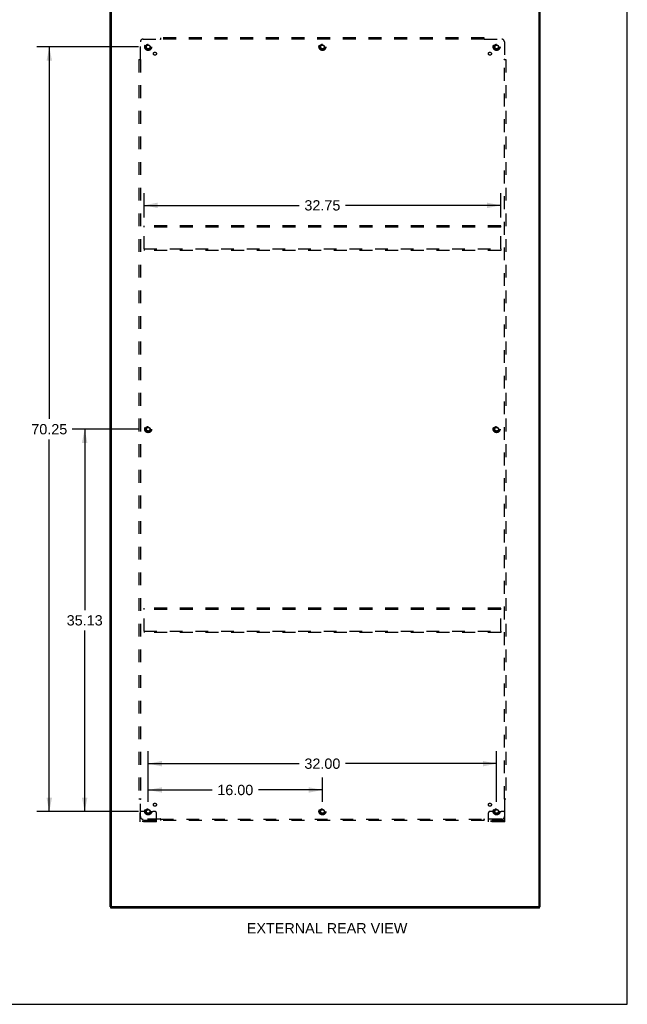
# Model space of a CAD drawing. Header units: inches. Extents: x 0 to 214, y 0 to 139.
# Tile 13 of 15: x 158 to 214, y 0 to 90. Entities that reach past the tile are written whole.
import ezdxf

# ---------------------------------------------------------------- set-up
doc = ezdxf.new("R2010")
doc.units = ezdxf.units.IN
doc.header["$LTSCALE"] = 11.782908
doc.header["$MEASUREMENT"] = 0
doc.linetypes.add('HIDDEN', pattern=[0.2, 0.1, -0.1])
doc.layers.get('0').update_dxf_attribs({"linetype": 'CONTINUOUS'})
for name, color, linetype in [('02___PRT_ALL_AXES', 7, 'CONTINUOUS'), ('BODY_BRACES_YES', 7, 'CONTINUOUS'), ('DEFAULT_2', 8, 'HIDDEN'), ('DIMENSIONS', 7, 'CONTINUOUS')]:
    doc.layers.add(name, color=color, linetype=linetype)
doc.styles.get("Standard").update_dxf_attribs({"font": 'arial.ttf'})
doc.dimstyles.new('DIMSTYLE_2', dxfattribs={"dimtxt": 0.945153, "dimasz": 1.260204, "dimexe": 0.09, "dimexo": 0.07, "dimgap": 0.0375, "dimtad": 0, "dimtih": 1, "dimtoh": 1, "dimzin": 4, "dimdsep": 46, "dimtxsty": 'Standard', "dimblk": '_FILLED', "dimblk1": '_FILLED', "dimblk2": '_FILLED', "dimcen": 0.09, "dimazin": 1, "dimtfac": 1, "dimtofl": 0, "dimtmove": 0, "dimatfit": 3, "dimldrblk": '_FILLED', "dimfxl": 1, "dimtolj": 1, "dimtzin": 4, "dimarcsym": 0})

# ---------------------------------------------------------------- blocks, each defined once
blk = doc.blocks.new('_FILLED')
at = {"color": 0, "linetype": 'ByBlock'}
blk.add_solid([(0, 0), (-1, 0.2), (-1, -0.2)], dxfattribs=at)
blk = doc.blocks.new('*D6')
at = {"layer": 'BODY_BRACES_YES', "color": 2, "linetype": 'Continuous'}
for p, q in [((169.859, 72.29), (169.859, 74.551)), ((202.609, 72.29), (202.609, 74.551)), ((169.859, 73.417), (184.11, 73.417)), ((202.609, 73.417), (188.358, 73.417))]:
    blk.add_line(p, q, dxfattribs=at)
at = {"layer": 'BODY_BRACES_YES', "color": 2, "linetype": 'Continuous', "xscale": 1.2602040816, "yscale": 1.2602040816, "zscale": 1.2602040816, "rotation": 180}
blk.add_blockref('_FILLED', (169.859, 73.417), dxfattribs=at)
at = {"layer": 'BODY_BRACES_YES', "color": 2, "linetype": 'Continuous', "xscale": 1.2602040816, "yscale": 1.2602040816, "zscale": 1.2602040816}
blk.add_blockref('_FILLED', (202.609, 73.417), dxfattribs=at)
at = {"layer": 'BODY_BRACES_YES', "color": 2, "linetype": 'Continuous', "insert": (186.234, 73.889), "char_height": 0.9452, "width": 3.30277, "attachment_point": 2, "line_spacing_factor": 0.9}
blk.add_mtext('32.75', dxfattribs=at)
blk = doc.blocks.new('*D7')
at = {"layer": 'DIMENSIONS', "color": 2, "linetype": 'Continuous'}
for p, q in [((170.234, 18.603), (170.234, 23.247)), ((202.234, 18.603), (202.234, 23.247)), ((170.234, 22.113), (184.11, 22.113)), ((202.234, 22.113), (188.358, 22.113))]:
    blk.add_line(p, q, dxfattribs=at)
at = {"layer": 'DIMENSIONS', "color": 2, "linetype": 'Continuous', "xscale": 1.2602040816, "yscale": 1.2602040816, "zscale": 1.2602040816, "rotation": 180}
blk.add_blockref('_FILLED', (170.234, 22.113), dxfattribs=at)
at = {"layer": 'DIMENSIONS', "color": 2, "linetype": 'Continuous', "xscale": 1.2602040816, "yscale": 1.2602040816, "zscale": 1.2602040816}
blk.add_blockref('_FILLED', (202.234, 22.113), dxfattribs=at)
at = {"layer": 'DIMENSIONS', "color": 2, "linetype": 'Continuous', "insert": (186.234, 22.585), "char_height": 0.9452, "width": 3.30277, "attachment_point": 2, "line_spacing_factor": 0.9}
blk.add_mtext('32.00', dxfattribs=at)
blk = doc.blocks.new('*D8')
at = {"layer": 'DIMENSIONS', "color": 2, "linetype": 'Continuous'}
for p, q in [((170.234, 18.603), (170.234, 20.83)), ((186.234, 18.603), (186.234, 20.83)), ((170.234, 19.696), (176.11, 19.696)), ((186.234, 19.696), (180.358, 19.696))]:
    blk.add_line(p, q, dxfattribs=at)
at = {"layer": 'DIMENSIONS', "color": 2, "linetype": 'Continuous', "xscale": 1.2602040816, "yscale": 1.2602040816, "zscale": 1.2602040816, "rotation": 180}
blk.add_blockref('_FILLED', (170.234, 19.696), dxfattribs=at)
at = {"layer": 'DIMENSIONS', "color": 2, "linetype": 'Continuous', "xscale": 1.2602040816, "yscale": 1.2602040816, "zscale": 1.2602040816}
blk.add_blockref('_FILLED', (186.234, 19.696), dxfattribs=at)
at = {"layer": 'DIMENSIONS', "color": 2, "linetype": 'Continuous', "insert": (178.234, 20.169), "char_height": 0.9452, "width": 3.30277, "attachment_point": 2, "line_spacing_factor": 0.9}
blk.add_mtext('16.00', dxfattribs=at)
blk = doc.blocks.new('*D9')
at = {"layer": 'DIMENSIONS', "color": 2, "linetype": 'Continuous'}
for p, q in [((169.352, 52.846), (163.268, 52.846)), ((164.403, 52.846), (164.403, 36.228)), ((164.403, 17.721), (164.403, 34.338)), ((169.352, 17.721), (163.268, 17.721))]:
    blk.add_line(p, q, dxfattribs=at)
at = {"layer": 'DIMENSIONS', "color": 2, "linetype": 'Continuous', "xscale": 1.2602040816, "yscale": 1.2602040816, "zscale": 1.2602040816}
for p, rotation in [((164.403, 52.846), 90), ((164.403, 17.721), 270)]:
    blk.add_blockref('_FILLED', p, dxfattribs=dict(at, rotation=rotation))
at = {"layer": 'DIMENSIONS', "color": 2, "linetype": 'Continuous', "insert": (164.403, 35.756), "char_height": 0.9452, "width": 3.30277, "attachment_point": 2, "line_spacing_factor": 0.9}
blk.add_mtext('35.13', dxfattribs=at)
blk = doc.blocks.new('*D10')
at = {"layer": 'DIMENSIONS', "color": 2, "linetype": 'Continuous'}
for p, q in [((169.352, 87.971), (160.018, 87.971)), ((161.152, 87.971), (161.152, 53.791)), ((161.152, 17.721), (161.152, 51.901)), ((169.352, 17.721), (160.018, 17.721))]:
    blk.add_line(p, q, dxfattribs=at)
at = {"layer": 'DIMENSIONS', "color": 2, "linetype": 'Continuous', "xscale": 1.2602040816, "yscale": 1.2602040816, "zscale": 1.2602040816}
for p, rotation in [((161.152, 87.971), 90), ((161.152, 17.721), 270)]:
    blk.add_blockref('_FILLED', p, dxfattribs=dict(at, rotation=rotation))
at = {"layer": 'DIMENSIONS', "color": 2, "linetype": 'Continuous', "insert": (161.152, 53.318), "char_height": 0.9452, "width": 3.30277, "attachment_point": 2, "line_spacing_factor": 0.9}
blk.add_mtext('70.25', dxfattribs=at)

msp = doc.modelspace()

# ---------------------------------------------------------------- linework, layer by layer
at = {"color": 7, "linetype": 'Continuous'}
for p, q in [((214.235, 0), (214.235, 138.622)), ((166.734, 8.971), (166.734, 92.721)), ((166.859, 9.033), (166.859, 92.658)), ((206.109, 92.658), (206.109, 9.033)), ((206.234, 8.971), (206.234, 92.721)), ((166.734, 8.971), (166.796, 8.971)), ((166.796, 8.846), (166.796, 8.971)), ((206.171, 8.846), (166.796, 8.846)), ((206.046, 8.971), (166.921, 8.971)), ((206.234, 8.971), (206.171, 8.971)), ((206.171, 8.846), (206.171, 8.971)), ((0, 0), (214.235, 0))]:
    msp.add_line(p, q, dxfattribs=at)
at = {"color": 3, "linetype": 'Continuous'}
for p, q in [((166.796, 8.971), (166.921, 8.971)), ((166.859, 9.033), (166.859, 8.971)), ((206.046, 8.971), (206.171, 8.971)), ((206.109, 8.971), (206.109, 9.033))]:
    msp.add_line(p, q, dxfattribs=at)
at = {"color": 7, "linetype": 'Continuous'}
for centre, start, end in [((166.921, 9.033), 180, 270), ((206.046, 9.033), 270, 360)]:
    msp.add_arc(centre, 0.0625, start, end, dxfattribs=at)
at = {"layer": '02___PRT_ALL_AXES', "color": 8, "linetype": 'HIDDEN'}
for centre, radius in [((170.234, 87.971), 0.25), ((170.234, 87.971), 0.183), ((186.234, 87.971), 0.25), ((186.234, 87.971), 0.183), ((202.234, 87.971), 0.25), ((202.234, 87.971), 0.183), ((170.853, 87.352), 0.141), ((201.615, 87.352), 0.141), ((170.234, 52.846), 0.25), ((170.234, 52.846), 0.183), ((202.234, 52.846), 0.25), ((202.234, 52.846), 0.183), ((170.853, 18.339), 0.141), ((201.615, 18.339), 0.141), ((170.234, 17.721), 0.25), ((170.234, 17.721), 0.183), ((186.234, 17.721), 0.25), ((186.234, 17.721), 0.183), ((202.234, 17.721), 0.25), ((202.234, 17.721), 0.183)]:
    msp.add_circle(centre, radius, dxfattribs=at)
at = {"layer": 'DEFAULT_2', "color": 8, "linetype": 'HIDDEN'}
for p, q in [((169.765, 88.689), (171.355, 88.689)), ((171.373, 88.708), (171.367, 88.702)), ((171.39, 88.649), (171.39, 88.814)), ((201.078, 88.814), (171.39, 88.814)), ((201.078, 88.689), (171.39, 88.689)), ((201.078, 88.649), (201.078, 88.814)), ((201.113, 88.689), (202.703, 88.689)), ((169.515, 86.85), (169.515, 88.439)), ((202.953, 88.439), (202.953, 86.85)), ((169.39, 86.814), (169.39, 18.877)), ((169.39, 86.814), (169.556, 86.814)), ((169.515, 86.814), (169.515, 18.877)), ((202.912, 86.814), (203.078, 86.814)), ((202.953, 18.877), (202.953, 86.814)), ((202.971, 86.831), (202.965, 86.838)), ((203.078, 86.814), (203.078, 18.877)), ((169.859, 71.408), (169.859, 71.533)), ((202.609, 71.533), (169.859, 71.533)), ((202.609, 71.408), (202.609, 71.533)), ((169.859, 69.408), (169.859, 71.408)), ((202.609, 71.408), (169.859, 71.408)), ((202.609, 69.408), (202.609, 71.408)), ((169.859, 69.408), (169.859, 69.283)), ((169.859, 69.408), (202.609, 69.408)), ((202.609, 69.283), (169.859, 69.283)), ((202.609, 69.408), (202.609, 69.283)), ((169.859, 36.283), (169.859, 36.408)), ((202.609, 36.408), (169.859, 36.408)), ((169.859, 34.283), (169.859, 36.283)), ((202.609, 36.283), (169.859, 36.283)), ((202.609, 36.283), (202.609, 36.408)), ((202.609, 34.283), (202.609, 36.283)), ((169.859, 34.283), (169.859, 34.158)), ((169.859, 34.283), (202.609, 34.283)), ((202.609, 34.158), (169.859, 34.158)), ((202.609, 34.283), (202.609, 34.158)), ((169.39, 18.877), (169.556, 18.877)), ((169.496, 18.86), (169.503, 18.853)), ((169.515, 17.252), (169.515, 18.842)), ((202.912, 18.877), (203.078, 18.877)), ((202.953, 18.842), (202.953, 17.252)), ((169.484, 16.773), (169.484, 17.596)), ((169.698, 17.721), (169.609, 17.721)), ((169.82, 17.721), (169.698, 17.721)), ((170.059, 17.721), (169.82, 17.721)), ((170.409, 17.721), (170.648, 17.721)), ((170.77, 17.721), (170.648, 17.721)), ((170.859, 17.721), (170.77, 17.721)), ((170.984, 16.773), (170.984, 17.596)), ((201.484, 16.773), (201.484, 17.596)), ((201.698, 17.721), (201.609, 17.721)), ((201.82, 17.721), (201.698, 17.721)), ((202.059, 17.721), (201.82, 17.721)), ((202.409, 17.721), (202.648, 17.721)), ((202.77, 17.721), (202.648, 17.721)), ((202.859, 17.721), (202.77, 17.721)), ((202.984, 16.773), (202.984, 17.596)), ((170.984, 16.877), (169.484, 16.877)), ((170.984, 16.773), (169.484, 16.773)), ((169.731, 16.773), (169.731, 16.877)), ((171.355, 17.002), (169.765, 17.002)), ((169.987, 16.773), (169.987, 16.877)), ((170.481, 16.773), (170.481, 16.877)), ((170.737, 16.773), (170.737, 16.877)), ((171.39, 16.877), (171.39, 17.043)), ((171.39, 17.002), (201.078, 17.002)), ((201.078, 16.877), (171.39, 16.877)), ((201.078, 16.877), (201.078, 17.043)), ((202.703, 17.002), (201.113, 17.002)), ((202.984, 16.877), (201.484, 16.877)), ((202.984, 16.773), (201.484, 16.773)), ((201.731, 16.773), (201.731, 16.877)), ((201.987, 16.773), (201.987, 16.877)), ((202.481, 16.773), (202.481, 16.877)), ((202.737, 16.773), (202.737, 16.877))]:
    msp.add_line(p, q, dxfattribs=at)
for points in [[(171.367, 88.702), (171.365, 88.7), (171.363, 88.698), (171.361, 88.696), (171.359, 88.694), (171.358, 88.693), (171.356, 88.691), (171.355, 88.689)], [(171.368, 88.67), (171.365, 88.675), (171.364, 88.677), (171.362, 88.679), (171.361, 88.682), (171.359, 88.684), (171.358, 88.686), (171.356, 88.688), (171.355, 88.689)], [(171.39, 88.649), (171.388, 88.649), (171.387, 88.65), (171.385, 88.651), (171.383, 88.652), (171.382, 88.653), (171.38, 88.654), (171.379, 88.655), (171.377, 88.657), (171.376, 88.658), (171.374, 88.66), (171.373, 88.662), (171.372, 88.664), (171.37, 88.666), (171.369, 88.668), (171.368, 88.67)], [(171.39, 88.728), (171.389, 88.726), (171.387, 88.724), (171.385, 88.722), (171.384, 88.72), (171.382, 88.718), (171.381, 88.716), (171.379, 88.714), (171.378, 88.713), (171.376, 88.711), (171.375, 88.71), (171.373, 88.708)], [(201.078, 88.728), (201.079, 88.726), (201.081, 88.724), (201.082, 88.722), (201.084, 88.72), (201.086, 88.718), (201.087, 88.716), (201.089, 88.714), (201.09, 88.713), (201.092, 88.711), (201.093, 88.71), (201.095, 88.708)], [(201.078, 88.649), (201.079, 88.649), (201.081, 88.65), (201.083, 88.651), (201.084, 88.652), (201.086, 88.653), (201.088, 88.654), (201.089, 88.655), (201.091, 88.657), (201.092, 88.658), (201.093, 88.66), (201.095, 88.662), (201.096, 88.664), (201.097, 88.666), (201.099, 88.668), (201.1, 88.67), (201.103, 88.675)], [(201.095, 88.708), (201.101, 88.702), (201.103, 88.7), (201.105, 88.698), (201.107, 88.696), (201.108, 88.694), (201.11, 88.693), (201.112, 88.691), (201.113, 88.689)], [(201.103, 88.675), (201.104, 88.677), (201.106, 88.679), (201.107, 88.682), (201.109, 88.684), (201.11, 88.686), (201.112, 88.688), (201.113, 88.689)], [(169.477, 86.814), (169.479, 86.816), (169.481, 86.818), (169.483, 86.819), (169.485, 86.821), (169.487, 86.822), (169.489, 86.824), (169.49, 86.825), (169.492, 86.827), (169.493, 86.828), (169.495, 86.83), (169.496, 86.831)], [(169.496, 86.831), (169.503, 86.838), (169.505, 86.84), (169.507, 86.842), (169.509, 86.843), (169.51, 86.845), (169.512, 86.847), (169.514, 86.848), (169.515, 86.85)], [(169.53, 86.84), (169.528, 86.841), (169.525, 86.842), (169.523, 86.844), (169.521, 86.845), (169.519, 86.847), (169.517, 86.848), (169.515, 86.85)], [(169.556, 86.814), (169.555, 86.816), (169.555, 86.818), (169.554, 86.82), (169.553, 86.821), (169.552, 86.823), (169.551, 86.824), (169.549, 86.826), (169.548, 86.827), (169.546, 86.829), (169.544, 86.83), (169.543, 86.832), (169.541, 86.833), (169.539, 86.834), (169.537, 86.836), (169.535, 86.837), (169.53, 86.84)], [(202.912, 86.814), (202.912, 86.816), (202.913, 86.818), (202.914, 86.82), (202.915, 86.821), (202.916, 86.823), (202.917, 86.824), (202.919, 86.826), (202.92, 86.827), (202.922, 86.829), (202.923, 86.83), (202.925, 86.832), (202.927, 86.833), (202.929, 86.834), (202.931, 86.836), (202.933, 86.837)], [(202.933, 86.837), (202.938, 86.84), (202.94, 86.841), (202.943, 86.842), (202.945, 86.844), (202.947, 86.845), (202.949, 86.847), (202.951, 86.848), (202.953, 86.85)], [(202.965, 86.838), (202.963, 86.84), (202.961, 86.842), (202.959, 86.843), (202.958, 86.845), (202.956, 86.847), (202.954, 86.848), (202.953, 86.85)], [(202.991, 86.814), (202.989, 86.816), (202.987, 86.818), (202.985, 86.819), (202.983, 86.821), (202.981, 86.822), (202.979, 86.824), (202.978, 86.825), (202.976, 86.827), (202.974, 86.828), (202.973, 86.83), (202.971, 86.831)], [(169.477, 18.877), (169.479, 18.875), (169.481, 18.874), (169.483, 18.872), (169.485, 18.871), (169.487, 18.869), (169.489, 18.867), (169.49, 18.866), (169.492, 18.864), (169.493, 18.863), (169.495, 18.861), (169.496, 18.86)], [(169.503, 18.853), (169.505, 18.852), (169.507, 18.85), (169.509, 18.848), (169.51, 18.846), (169.512, 18.844), (169.514, 18.843), (169.515, 18.842)], [(169.535, 18.855), (169.53, 18.852), (169.528, 18.85), (169.525, 18.849), (169.523, 18.847), (169.521, 18.846), (169.519, 18.844), (169.517, 18.843), (169.515, 18.842)], [(169.556, 18.877), (169.555, 18.875), (169.555, 18.873), (169.554, 18.872), (169.553, 18.87), (169.552, 18.869), (169.551, 18.867), (169.549, 18.866), (169.548, 18.864), (169.546, 18.863), (169.544, 18.861), (169.543, 18.86), (169.541, 18.858), (169.539, 18.857), (169.537, 18.856), (169.535, 18.855)], [(202.912, 18.877), (202.912, 18.875), (202.913, 18.873), (202.914, 18.872), (202.915, 18.87), (202.916, 18.869), (202.917, 18.867), (202.919, 18.866), (202.92, 18.864), (202.922, 18.863), (202.923, 18.861), (202.925, 18.86), (202.927, 18.858), (202.929, 18.857), (202.931, 18.856), (202.933, 18.855), (202.938, 18.852)], [(202.938, 18.852), (202.94, 18.85), (202.943, 18.849), (202.945, 18.847), (202.947, 18.846), (202.949, 18.844), (202.951, 18.843), (202.953, 18.842)], [(202.971, 18.86), (202.965, 18.853), (202.963, 18.852), (202.961, 18.85), (202.959, 18.848), (202.958, 18.846), (202.956, 18.844), (202.954, 18.843), (202.953, 18.842)], [(202.991, 18.877), (202.989, 18.875), (202.987, 18.874), (202.985, 18.872), (202.983, 18.871), (202.981, 18.869), (202.979, 18.867), (202.978, 18.866), (202.976, 18.864), (202.974, 18.863), (202.973, 18.861), (202.971, 18.86)], [(171.365, 17.017), (171.364, 17.014), (171.362, 17.012), (171.361, 17.01), (171.359, 17.007), (171.358, 17.005), (171.356, 17.004), (171.355, 17.002)], [(171.373, 16.983), (171.367, 16.99), (171.365, 16.992), (171.363, 16.993), (171.361, 16.995), (171.359, 16.997), (171.358, 16.999), (171.356, 17), (171.355, 17.002)], [(171.39, 17.043), (171.388, 17.042), (171.387, 17.041), (171.385, 17.041), (171.383, 17.04), (171.382, 17.038), (171.38, 17.037), (171.379, 17.036), (171.377, 17.034), (171.376, 17.033), (171.374, 17.031), (171.373, 17.029), (171.372, 17.028), (171.37, 17.026), (171.369, 17.023), (171.368, 17.021), (171.365, 17.017)], [(171.39, 16.963), (171.389, 16.966), (171.387, 16.968), (171.385, 16.97), (171.384, 16.972), (171.382, 16.974), (171.381, 16.975), (171.379, 16.977), (171.378, 16.979), (171.376, 16.98), (171.375, 16.982), (171.373, 16.983)], [(201.078, 17.043), (201.079, 17.042), (201.081, 17.041), (201.083, 17.041), (201.084, 17.04), (201.086, 17.038), (201.088, 17.037), (201.089, 17.036), (201.091, 17.034), (201.092, 17.033), (201.093, 17.031), (201.095, 17.029), (201.096, 17.028), (201.097, 17.026), (201.099, 17.023), (201.1, 17.021)], [(201.078, 16.963), (201.079, 16.966), (201.081, 16.968), (201.082, 16.97), (201.084, 16.972), (201.086, 16.974), (201.087, 16.975), (201.089, 16.977), (201.09, 16.979), (201.092, 16.98), (201.093, 16.982), (201.095, 16.983), (201.096, 16.985), (201.099, 16.988)], [(201.099, 16.988), (201.101, 16.99), (201.103, 16.992), (201.105, 16.993), (201.107, 16.995), (201.108, 16.997), (201.11, 16.999), (201.112, 17), (201.113, 17.002)], [(201.1, 17.021), (201.103, 17.017), (201.104, 17.014), (201.106, 17.012), (201.107, 17.01), (201.109, 17.007), (201.11, 17.005), (201.112, 17.004), (201.113, 17.002)]]:
    msp.add_lwpolyline(points, dxfattribs=at)
for centre, radius in [((170.234, 87.971), 0.318), ((170.234, 87.971), 0.183), ((170.234, 87.971), 0.166), ((186.234, 87.971), 0.318), ((186.234, 87.971), 0.183), ((186.234, 87.971), 0.166), ((202.234, 87.971), 0.318), ((202.234, 87.971), 0.183), ((202.234, 87.971), 0.166), ((170.234, 52.846), 0.318), ((170.234, 52.846), 0.183), ((170.234, 52.846), 0.166), ((202.234, 52.846), 0.318), ((202.234, 52.846), 0.183), ((202.234, 52.846), 0.166), ((170.234, 17.721), 0.318), ((170.234, 17.721), 0.183), ((170.234, 17.721), 0.166), ((186.234, 17.721), 0.318), ((186.234, 17.721), 0.183), ((186.234, 17.721), 0.166), ((202.234, 17.721), 0.318), ((202.234, 17.721), 0.183), ((202.234, 17.721), 0.166)]:
    msp.add_circle(centre, radius, dxfattribs=at)
for centre, radius, start, end in [((169.765, 88.439), 0.25, 90, 180), ((202.703, 88.439), 0.25, 0, 90), ((169.609, 17.596), 0.125, 90, 180), ((169.765, 17.252), 0.25, 180, 270), ((170.234, 17.721), 0.175, 180, 360), ((170.859, 17.596), 0.125, 0, 90), ((201.609, 17.596), 0.125, 90, 180), ((202.234, 17.721), 0.175, 180, 360), ((202.703, 17.252), 0.25, 270, 360), ((202.859, 17.596), 0.125, 0, 90)]:
    msp.add_arc(centre, radius, start, end, dxfattribs=at)

# ---------------------------------------------------------------- texts
at = {"layer": 'DIMENSIONS', "color": 2, "linetype": 'Continuous', "insert": (186.664, 7.466), "char_height": 0.94515, "width": 14.71487, "attachment_point": 2, "line_spacing_factor": 0.9}
msp.add_mtext('EXTERNAL REAR VIEW', dxfattribs=at)

# ---------------------------------------------------------------- dimensions: what is measured, and where the dimension line sits
at = {"layer": 'BODY_BRACES_YES', "color": 2, "linetype": 'Continuous'}
dim = msp.add_linear_dim(base=(169.859, 73.417), p1=(202.609, 74.621), p2=(169.859, 74.621), angle=180, dimstyle='DIMSTYLE_2', dxfattribs=at)
dim.commit()
dim.dimension.update_dxf_attribs({"geometry": '*D6', "text_midpoint": (186.235, 73.412), "dimtype": 160})
at = {"layer": 'DIMENSIONS', "color": 2, "linetype": 'Continuous'}
for base, p1, p2, picture, middle in [((161.152, 87.971), (169.422, 17.721), (169.422, 87.971), '*D10', (161.155, 52.84)), ((164.402506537, 52.845668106), (169.421801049, 17.720668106), (169.421801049, 52.845668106), '*D9', (164.400499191, 35.277897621))]:
    dim = msp.add_linear_dim(base=base, p1=p1, p2=p2, angle=90, dimstyle='DIMSTYLE_2', dxfattribs=at)
    dim.commit()
    dim.dimension.update_dxf_attribs({"geometry": picture, "text_midpoint": middle, "dimtype": 160})
for base, p1, p2, picture, middle in [((202.234, 22.113), (170.234, 18.533), (202.234, 18.533), '*D7', (186.232, 22.107)), ((186.234, 19.696), (170.234, 20.9), (186.234, 20.9), '*D8', (178.274, 19.691))]:
    dim = msp.add_linear_dim(base=base, p1=p1, p2=p2, dimstyle='DIMSTYLE_2', dxfattribs=at)
    dim.commit()
    dim.dimension.update_dxf_attribs({"geometry": picture, "text_midpoint": middle, "dimtype": 160})

doc.saveas('drawing.dxf')
